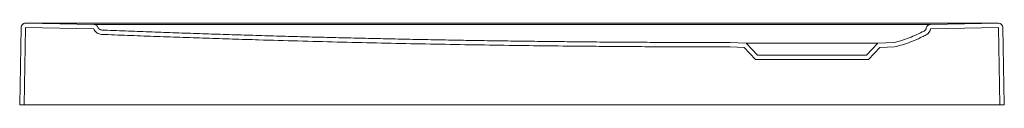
# Model space of a CAD drawing. Header units: millimetres. Extents: x 4594.778 to 4595.681, y 1969.925 to 1970.
import ezdxf

# ---------------------------------------------------------------- set-up
doc = ezdxf.new("R2010")
doc.units = ezdxf.units.MM
doc.layers.add('SANINDUSA', color=3, linetype='Continuous')

msp = doc.modelspace()

# ---------------------------------------------------------------- linework, layer by layer
at = {"layer": 'SANINDUSA', "linetype": 'Continuous', "lineweight": 15}
for p, q in [((4594.77935, 1969.9958), (4594.77811, 1969.9248)), ((4594.78335, 1969.99573), (4594.78211, 1969.9248)), ((4594.78335, 1969.99573), (4594.84598, 1969.99464)), ((4594.78342, 1969.99973), (4594.84605, 1969.99864)), ((4595.66669, 1969.99973), (4594.79214, 1969.99973)), ((4595.67542, 1969.99973), (4595.61309, 1969.99864)), ((4595.67549, 1969.99573), (4595.61315, 1969.99464)), ((4595.67672, 1969.9248), (4595.67549, 1969.99573)), ((4595.68072, 1969.9248), (4595.67949, 1969.9958)), ((4595.44231, 1969.97751), (4595.42936, 1969.97796)), ((4595.4441, 1969.98145), (4595.42942, 1969.98196)), ((4595.45268, 1969.96645), (4595.44231, 1969.97751)), ((4595.45442, 1969.97045), (4595.4441, 1969.98145)), ((4595.4441, 1969.98145), (4595.56473, 1969.98145)), ((4595.56473, 1969.98145), (4595.55442, 1969.97045)), ((4595.56652, 1969.97751), (4595.55615, 1969.96645)), ((4595.57942, 1969.98196), (4595.56473, 1969.98145)), ((4595.57995, 1969.97798), (4595.56652, 1969.97751)), ((4595.55615, 1969.96645), (4595.45268, 1969.96645)), ((4595.55442, 1969.97045), (4595.45442, 1969.97045)), ((4594.77811, 1969.9248), (4594.78211, 1969.9248)), ((4595.67672, 1969.9248), (4594.78211, 1969.9248)), ((4595.67672, 1969.9248), (4595.68072, 1969.9248))]:
    msp.add_line(p, q, dxfattribs=at)
at = {"layer": 'SANINDUSA', "linetype": 'Continuous', "lineweight": 15, "flags": 128}
msp.add_lwpolyline([(4594.85483, 1969.99864), (4594.87083, 1969.99864), (4594.93483, 1969.99864), (4595.19083, 1969.99864), (4595.34762, 1969.99864), (4595.48542, 1969.99864), (4595.50442, 1969.99864)], dxfattribs=at)
at = {"layer": 'SANINDUSA', "linetype": 'Continuous', "lineweight": 15}
for centre, radius, start, end in [((4594.78335, 1969.99577), 0.004, 89.49884, 178.99892), ((4594.78335, 1969.99573), 0.004, 89, 179), ((4595.60528, 1969.99604), 0.004, 297.78062, 349.97133), ((4595.60528, 1969.99604), 0.008, 297.78062, 349.97133), ((4595.61315, 1969.99464), 0.004, 91, 169.97133), ((4595.67549, 1969.99573), 0.004, 1, 91), ((4595.67549, 1969.99577), 0.004, 1.00108, 90.50116)]:
    msp.add_arc(centre, radius, start, end, dxfattribs=at)
for centre, major_axis, start_param, end_param in [((4594.79214, 1970.49966), (-0.70988, 0.0001), 1.558552, 1.570893), ((4595.66669, 1970.49966), (-0.70988, -0.0001), 1.570699, 1.58304)]:
    msp.add_ellipse(centre, major_axis=major_axis, ratio=0.704236, start_param=start_param, end_param=end_param, dxfattribs=at)
for points, knots in [([(4594.84598, 1969.99464), (4594.84626, 1969.99391), (4594.84664, 1969.99321), (4594.84759, 1969.99197), (4594.84815, 1969.99141), (4594.84942, 1969.99049), (4594.85012, 1969.99013), (4594.8516, 1969.98962), (4594.85238, 1969.98947), (4594.85316, 1969.98944)], [0, 0, 0, 0, 0.25, 0.25, 0.5, 0.5, 0.75, 0.75, 1, 1, 1, 1]), ([(4594.84605, 1969.99864), (4594.84645, 1969.99863), (4594.84685, 1969.99856), (4594.84761, 1969.99832), (4594.84797, 1969.99813), (4594.84862, 1969.99767), (4594.84891, 1969.99739), (4594.8494, 1969.99676), (4594.84959, 1969.99641), (4594.84973, 1969.99604)], [0, 0, 0, 0, 0.25, 0.25, 0.5, 0.5, 0.75, 0.75, 1, 1, 1, 1]), ([(4594.8461, 1969.99864), (4594.8461, 1969.99864), (4594.84614, 1969.99864), (4594.84633, 1969.99864), (4594.84647, 1969.99864), (4594.84683, 1969.99864), (4594.84706, 1969.99864), (4594.8476, 1969.99864), (4594.84791, 1969.99864), (4594.84859, 1969.99864), (4594.84896, 1969.99864), (4594.84957, 1969.99864), (4594.84978, 1969.99864), (4594.85021, 1969.99864), (4594.85064, 1969.99864), (4594.85109, 1969.99864), (4594.85156, 1969.99864), (4594.85179, 1969.99864), (4594.85251, 1969.99864), (4594.85299, 1969.99864), (4594.85348, 1969.99864)], [0, 0, 0, 0, 0.125, 0.125, 0.25, 0.25, 0.375, 0.375, 0.5, 0.5, 0.625, 0.625, 0.6875, 0.6875, 0.75, 0.8125, 0.8125, 0.875, 0.875, 1, 1, 1, 1]), ([(4594.84973, 1969.99604), (4594.84987, 1969.99567), (4594.85006, 1969.99532), (4594.85053, 1969.9947), (4594.85082, 1969.99442), (4594.85145, 1969.99396), (4594.8518, 1969.99378), (4594.85254, 1969.99352), (4594.85293, 1969.99345), (4594.85332, 1969.99343)], [0, 0, 0, 0, 0.25, 0.25, 0.5, 0.5, 0.75, 0.75, 1, 1, 1, 1]), ([(4594.85332, 1969.99343), (4594.85694, 1969.99329), (4594.86419, 1969.993), (4594.87506, 1969.99258), (4594.88592, 1969.99217), (4594.89679, 1969.99177), (4594.90766, 1969.99137), (4594.91853, 1969.99098), (4594.92939, 1969.9906), (4594.94026, 1969.99023), (4594.95113, 1969.98987), (4594.962, 1969.98951), (4594.97287, 1969.98916), (4594.98374, 1969.98882), (4594.9946, 1969.98849), (4595.00547, 1969.98817), (4595.01634, 1969.98786), (4595.02721, 1969.98755), (4595.03808, 1969.98725), (4595.04895, 1969.98696), (4595.05982, 1969.98668), (4595.07069, 1969.98641), (4595.08155, 1969.98614), (4595.09242, 1969.98588), (4595.10329, 1969.98563), (4595.11416, 1969.98539), (4595.12503, 1969.98516), (4595.1359, 1969.98494), (4595.14677, 1969.98472), (4595.15764, 1969.98451), (4595.16851, 1969.98431), (4595.17938, 1969.98412), (4595.19025, 1969.98393), (4595.20112, 1969.98376), (4595.21199, 1969.98359), (4595.22286, 1969.98343), (4595.23373, 1969.98328), (4595.2446, 1969.98314), (4595.25547, 1969.983), (4595.26634, 1969.98288), (4595.27721, 1969.98276), (4595.28809, 1969.98265), (4595.29896, 1969.98255), (4595.30983, 1969.98245), (4595.3207, 1969.98237), (4595.33157, 1969.98229), (4595.34244, 1969.98222), (4595.35331, 1969.98216), (4595.36418, 1969.98211), (4595.37506, 1969.98206), (4595.38593, 1969.98202), (4595.3968, 1969.982), (4595.40767, 1969.98198), (4595.41854, 1969.98196), (4595.42579, 1969.98196), (4595.42942, 1969.98196)], [0, 0, 0, 0, 0.018873, 0.037746, 0.056619, 0.075491, 0.094363, 0.113235, 0.132106, 0.150977, 0.169848, 0.188718, 0.207588, 0.226457, 0.245327, 0.264196, 0.283065, 0.301934, 0.320802, 0.33967, 0.358538, 0.377406, 0.396274, 0.415141, 0.434008, 0.452875, 0.471742, 0.490609, 0.509476, 0.528342, 0.547209, 0.566075, 0.584941, 0.603808, 0.622674, 0.64154, 0.660406, 0.679272, 0.698138, 0.717004, 0.73587, 0.754736, 0.773602, 0.792468, 0.811334, 0.8302, 0.849067, 0.867933, 0.886799, 0.905666, 0.924532, 0.943399, 0.962266, 0.981133, 1, 1, 1, 1]), ([(4595.57942, 1969.98196), (4595.58421, 1969.98309), (4595.58892, 1969.98455), (4595.59586, 1969.9872), (4595.59815, 1969.98816), (4595.60269, 1969.99023), (4595.60493, 1969.99133), (4595.60714, 1969.9925)], [0, 0, 0, 0, 0.5, 0.5, 0.75, 0.75, 1, 1, 1, 1]), ([(4595.60536, 1969.99864), (4595.60585, 1969.99864), (4595.60633, 1969.99864), (4595.60728, 1969.99864), (4595.60774, 1969.99864), (4595.60863, 1969.99864), (4595.60907, 1969.99864), (4595.60987, 1969.99864), (4595.61025, 1969.99864), (4595.61093, 1969.99864), (4595.61123, 1969.99864), (4595.61164, 1969.99864), (4595.61176, 1969.99864), (4595.61199, 1969.99864), (4595.61219, 1969.99864), (4595.61235, 1969.99864), (4595.61249, 1969.99864), (4595.61255, 1969.99864), (4595.61269, 1969.99864), (4595.61274, 1969.99864), (4595.61274, 1969.99864)], [0, 0, 0, 0, 0.125, 0.125, 0.25, 0.25, 0.375, 0.375, 0.5, 0.5, 0.625, 0.625, 0.6875, 0.6875, 0.75, 0.8125, 0.8125, 0.875, 0.875, 1, 1, 1, 1]), ([(4594.85316, 1969.98944), (4594.85715, 1969.98928), (4594.86512, 1969.98896), (4594.87709, 1969.9885), (4594.88906, 1969.98805), (4594.90104, 1969.98761), (4594.91303, 1969.98717), (4594.92502, 1969.98675), (4594.93703, 1969.98634), (4594.94904, 1969.98593), (4594.96106, 1969.98554), (4594.97309, 1969.98515), (4594.98512, 1969.98478), (4595.01716, 1969.98381), (4595.06918, 1969.98238), (4595.14122, 1969.98077), (4595.21324, 1969.97951), (4595.26924, 1969.97882), (4595.30921, 1969.97845), (4595.33317, 1969.97827), (4595.35717, 1969.97813), (4595.3812, 1969.97803), (4595.40527, 1969.97797), (4595.42133, 1969.97796), (4595.42936, 1969.97796)], [0, 0, 0, 0, 0.020762, 0.041537, 0.062325, 0.083126, 0.10394, 0.124766, 0.145606, 0.166459, 0.187325, 0.208204, 0.229096, 0.250001, 0.375037, 0.500001, 0.625025, 0.750001, 0.791514, 0.833089, 0.874724, 0.916421, 0.95818, 1, 1, 1, 1]), ([(4595.57995, 1969.97798), (4595.58498, 1969.97914), (4595.58992, 1969.98066), (4595.59718, 1969.98342), (4595.59958, 1969.98442), (4595.60315, 1969.98604), (4595.60433, 1969.9866), (4595.60668, 1969.98776), (4595.60785, 1969.98835), (4595.60901, 1969.98896)], [0, 0, 0, 0, 0.5, 0.5, 0.75, 0.75, 0.875, 0.875, 1, 1, 1, 1])]:
    msp.add_open_spline(points, degree=3, knots=knots, dxfattribs=at)
for points in [[(4594.85348, 1969.99864), (4594.85393, 1969.99864), (4594.85438, 1969.99864), (4594.85483, 1969.99864)], [(4595.50442, 1969.99864), (4595.53761, 1969.99864), (4595.57081, 1969.99864), (4595.60401, 1969.99864)], [(4595.60401, 1969.99864), (4595.60446, 1969.99864), (4595.60491, 1969.99864), (4595.60536, 1969.99864)]]:
    msp.add_open_spline(points, degree=3, dxfattribs=at)

doc.saveas('drawing.dxf')
